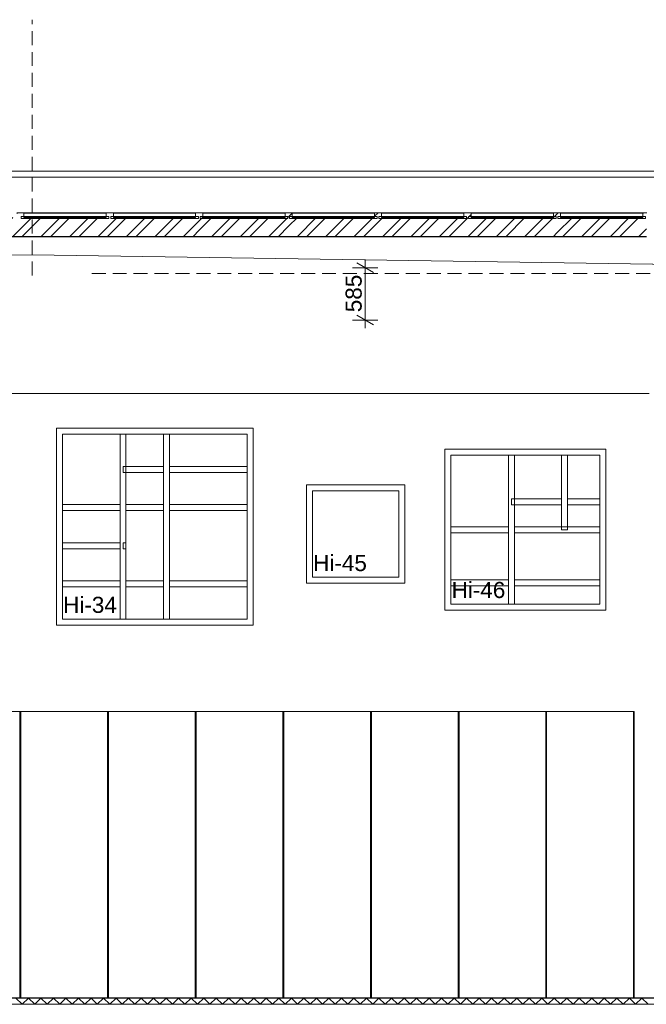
# Model space of a CAD drawing. Header units: millimetres. Extents: x 10 to 831, y -9 to 584.
# Tile 30 of 40: x 262 to 332, y 411 to 521. Entities that reach past the tile are written whole.
import ezdxf
from ezdxf.xclip import XClip

# ---------------------------------------------------------------- set-up
doc = ezdxf.new("R2010")
doc.units = ezdxf.units.MM
doc.header["$MEASUREMENT"] = 0
doc.header["$XCLIPFRAME"] = 0
doc.linetypes.add('B0701', pattern=[2.3412, 1.56, -0.7812])
for name, color, linetype in [('21 Buitenwanden', 7, 'Continuous'), ('22 NC Binnenwanden', 7, 'Continuous'), ('23 Vloeren Doorsnede-arcering', 7, 'Continuous'), ('23 Vloeren Laagscheidingslijnen', 7, 'Continuous'), ('27 Daken', 7, 'Continuous'), ('27 Daken Doorsnede-arcering', 7, 'Continuous'), ('43 Vloerafwerking', 7, 'Continuous'), ('45 Plafondafwerking', 7, 'Continuous'), ('Maatvoering 1_ 50_100', 7, 'Continuous')]:
    doc.layers.add(name, color=color, linetype=linetype)
doc.styles.add('GENERATED_STYLE_1', font='txt')
pattern_1 = [(45, (116.7845, 412.099), (-1.59099, 1.59099), []), (45, (116.2541, 412.6293), (-1.59099, 1.59099), [])]

# ---------------------------------------------------------------- blocks, each defined once
blk = doc.blocks.new('*X10')
at = {"layer": '23 Vloeren Doorsnede-arcering', "color": 7, "linetype": 'Continuous', "lineweight": 0}
for p, q in [((261.68, 412.1), (262.38, 411.4)), ((262.38, 411.4), (263.08, 412.1)), ((263.08, 412.1), (263.78, 411.4)), ((263.78, 411.4), (264.48, 412.1)), ((264.48, 412.1), (265.18, 411.4)), ((265.18, 411.4), (265.88, 412.1)), ((265.88, 412.1), (266.58, 411.4)), ((266.58, 411.4), (267.28, 412.1)), ((267.28, 412.1), (267.98, 411.4)), ((267.98, 411.4), (268.68, 412.1)), ((268.68, 412.1), (269.38, 411.4)), ((269.38, 411.4), (270.08, 412.1)), ((270.08, 412.1), (270.78, 411.4)), ((270.78, 411.4), (271.48, 412.1)), ((271.48, 412.1), (272.18, 411.4)), ((272.18, 411.4), (272.88, 412.1)), ((272.88, 412.1), (273.58, 411.4)), ((273.58, 411.4), (274.28, 412.1)), ((274.28, 412.1), (274.98, 411.4)), ((274.98, 411.4), (275.68, 412.1)), ((275.68, 412.1), (276.38, 411.4)), ((276.38, 411.4), (277.08, 412.1)), ((277.08, 412.1), (277.78, 411.4)), ((277.78, 411.4), (278.48, 412.1)), ((278.48, 412.1), (279.18, 411.4)), ((279.18, 411.4), (279.88, 412.1)), ((279.88, 412.1), (280.58, 411.4)), ((280.58, 411.4), (281.28, 412.1)), ((281.28, 412.1), (281.98, 411.4)), ((281.98, 411.4), (282.68, 412.1)), ((282.68, 412.1), (283.38, 411.4)), ((283.38, 411.4), (284.08, 412.1)), ((284.08, 412.1), (284.78, 411.4)), ((284.78, 411.4), (285.48, 412.1)), ((285.48, 412.1), (286.18, 411.4)), ((286.18, 411.4), (286.88, 412.1)), ((286.88, 412.1), (287.58, 411.4)), ((287.58, 411.4), (288.28, 412.1)), ((288.28, 412.1), (288.98, 411.4)), ((288.98, 411.4), (289.68, 412.1)), ((289.68, 412.1), (290.38, 411.4)), ((290.38, 411.4), (291.08, 412.1)), ((291.08, 412.1), (291.78, 411.4)), ((291.78, 411.4), (292.48, 412.1)), ((292.48, 412.1), (293.18, 411.4)), ((293.18, 411.4), (293.88, 412.1)), ((293.88, 412.1), (294.58, 411.4)), ((294.58, 411.4), (295.28, 412.1)), ((295.28, 412.1), (295.98, 411.4)), ((295.98, 411.4), (296.68, 412.1)), ((296.68, 412.1), (297.38, 411.4)), ((297.38, 411.4), (298.08, 412.1)), ((298.08, 412.1), (298.78, 411.4)), ((298.78, 411.4), (299.48, 412.1)), ((299.48, 412.1), (300.18, 411.4)), ((300.18, 411.4), (300.88, 412.1)), ((300.88, 412.1), (301.58, 411.4)), ((301.58, 411.4), (302.28, 412.1)), ((302.28, 412.1), (302.98, 411.4)), ((302.98, 411.4), (303.68, 412.1)), ((303.68, 412.1), (304.38, 411.4)), ((304.38, 411.4), (305.08, 412.1)), ((305.08, 412.1), (305.78, 411.4)), ((305.78, 411.4), (306.48, 412.1)), ((306.48, 412.1), (307.18, 411.4)), ((307.18, 411.4), (307.88, 412.1)), ((307.88, 412.1), (308.58, 411.4)), ((308.58, 411.4), (309.28, 412.1)), ((309.28, 412.1), (309.98, 411.4)), ((309.98, 411.4), (310.68, 412.1)), ((310.68, 412.1), (311.38, 411.4)), ((311.38, 411.4), (312.08, 412.1)), ((312.08, 412.1), (312.78, 411.4)), ((312.78, 411.4), (313.48, 412.1)), ((313.48, 412.1), (314.18, 411.4)), ((314.18, 411.4), (314.88, 412.1)), ((314.88, 412.1), (315.58, 411.4)), ((315.58, 411.4), (316.28, 412.1)), ((316.28, 412.1), (316.98, 411.4)), ((316.98, 411.4), (317.68, 412.1)), ((317.68, 412.1), (318.38, 411.4)), ((318.38, 411.4), (319.08, 412.1)), ((319.08, 412.1), (319.78, 411.4)), ((319.78, 411.4), (320.48, 412.1)), ((320.48, 412.1), (321.18, 411.4)), ((321.18, 411.4), (321.88, 412.1)), ((321.88, 412.1), (322.58, 411.4)), ((322.58, 411.4), (323.28, 412.1)), ((323.28, 412.1), (323.98, 411.4)), ((323.98, 411.4), (324.68, 412.1)), ((324.68, 412.1), (325.38, 411.4)), ((325.38, 411.4), (326.08, 412.1)), ((326.08, 412.1), (326.78, 411.4)), ((326.78, 411.4), (327.48, 412.1)), ((327.48, 412.1), (328.18, 411.4)), ((328.18, 411.4), (328.88, 412.1)), ((328.88, 412.1), (329.58, 411.4)), ((329.58, 411.4), (330.28, 412.1)), ((330.28, 412.1), (330.98, 411.4)), ((330.98, 411.4), (331.68, 412.1)), ((331.68, 412.1), (332.38, 411.4))]:
    blk.add_line(p, q, dxfattribs=at)
blk = doc.blocks.new('Drawing_2_2', base_point=(116.78, 412.1))
at = {"layer": '27 Daken Doorsnede-arcering', "linetype": 'Continuous', "lineweight": 0, "true_color": 0x000000}
h = blk.add_hatch(dxfattribs=at)
h.set_pattern_fill('515_Staal_0002', color=18, style=0, pattern_type=2)
h.set_pattern_definition(pattern_1)
h.paths.add_polyline_path([(261.78, 499.91), (261.78, 499.37), (262.58, 499.37), (262.58, 499.91)])
h = blk.add_hatch(dxfattribs=at)
h.set_pattern_fill('515_Staal_0002', color=18, style=0, pattern_type=2)
h.set_pattern_definition(pattern_1)
h.paths.add_polyline_path([(271.78, 499.91), (271.78, 499.37), (272.58, 499.37), (272.58, 499.91)])
h = blk.add_hatch(dxfattribs=at)
h.set_pattern_fill('515_Staal_0002', color=18, style=0, pattern_type=2)
h.set_pattern_definition(pattern_1)
h.paths.add_polyline_path([(281.78, 499.91), (281.78, 499.37), (282.58, 499.37), (282.58, 499.91)])
h = blk.add_hatch(dxfattribs=at)
h.set_pattern_fill('515_Staal_0002', color=18, style=0, pattern_type=2)
h.set_pattern_definition(pattern_1)
h.paths.add_polyline_path([(291.78, 499.91), (291.78, 499.37), (292.58, 499.37), (292.58, 499.91)])
h = blk.add_hatch(dxfattribs=at)
h.set_pattern_fill('515_Staal_0002', color=18, style=0, pattern_type=2)
h.set_pattern_definition(pattern_1)
h.paths.add_polyline_path([(301.78, 499.91), (301.78, 499.37), (302.58, 499.37), (302.58, 499.91)])
h = blk.add_hatch(dxfattribs=at)
h.set_pattern_fill('515_Staal_0002', color=18, style=0, pattern_type=2)
h.set_pattern_definition(pattern_1)
h.paths.add_polyline_path([(311.78, 499.91), (311.78, 499.37), (312.58, 499.37), (312.58, 499.91)])
h = blk.add_hatch(dxfattribs=at)
h.set_pattern_fill('515_Staal_0002', color=18, style=0, pattern_type=2)
h.set_pattern_definition(pattern_1)
h.paths.add_polyline_path([(321.78, 499.91), (321.78, 499.37), (322.58, 499.37), (322.58, 499.91)])
h = blk.add_hatch(dxfattribs=at)
h.set_pattern_fill('515_Staal_0002', color=18, style=0, pattern_type=2)
h.set_pattern_definition(pattern_1)
h.paths.add_polyline_path([(331.78, 499.91), (331.78, 499.37), (332.28, 499.37), (332.23, 499.91)])
h = blk.add_hatch(dxfattribs=at)
h.set_pattern_fill('515_Staal_0002', color=18, style=0, pattern_type=2)
h.set_pattern_definition(pattern_1)
h.paths.add_polyline_path([(252.18, 499.37), (252.18, 497.25), (262.18, 497.25), (262.18, 499.37)])
h = blk.add_hatch(dxfattribs=at)
h.set_pattern_fill('515_Staal_0002', color=18, style=0, pattern_type=2)
h.set_pattern_definition(pattern_1)
h.paths.add_polyline_path([(262.18, 499.37), (262.18, 497.25), (272.18, 497.25), (272.18, 499.37)])
h = blk.add_hatch(dxfattribs=at)
h.set_pattern_fill('515_Staal_0002', color=18, style=0, pattern_type=2)
h.set_pattern_definition(pattern_1)
h.paths.add_polyline_path([(272.18, 499.37), (272.18, 497.25), (282.18, 497.25), (282.18, 499.37)])
h = blk.add_hatch(dxfattribs=at)
h.set_pattern_fill('515_Staal_0002', color=18, style=0, pattern_type=2)
h.set_pattern_definition(pattern_1)
h.paths.add_polyline_path([(282.18, 499.37), (282.18, 497.25), (292.18, 497.25), (292.18, 499.37)])
h = blk.add_hatch(dxfattribs=at)
h.set_pattern_fill('515_Staal_0002', color=18, style=0, pattern_type=2)
h.set_pattern_definition(pattern_1)
h.paths.add_polyline_path([(292.18, 499.37), (292.18, 497.25), (302.18, 497.25), (302.18, 499.37)])
h = blk.add_hatch(dxfattribs=at)
h.set_pattern_fill('515_Staal_0002', color=18, style=0, pattern_type=2)
h.set_pattern_definition(pattern_1)
h.paths.add_polyline_path([(302.18, 499.37), (302.18, 497.25), (312.18, 497.25), (312.18, 499.37)])
h = blk.add_hatch(dxfattribs=at)
h.set_pattern_fill('515_Staal_0002', color=18, style=0, pattern_type=2)
h.set_pattern_definition(pattern_1)
h.paths.add_polyline_path([(312.18, 499.37), (312.18, 497.25), (322.18, 497.25), (322.18, 499.37)])
h = blk.add_hatch(dxfattribs=at)
h.set_pattern_fill('515_Staal_0002', color=18, style=0, pattern_type=2)
h.set_pattern_definition(pattern_1)
h.paths.add_polyline_path([(322.18, 499.37), (322.18, 497.25), (332.18, 497.25), (332.18, 499.37)])
at = {"layer": '21 Buitenwanden', "color": 94, "linetype": 'B0701', "lineweight": 0}
for p, q in [((263.48, 492.9), (263.48, 521.49)), ((270.16, 493.1), (414.79, 493.1))]:
    blk.add_line(p, q, dxfattribs=at)
at = {"layer": '21 Buitenwanden', "color": 94, "linetype": 'Continuous', "lineweight": 0, "flags": 128}
for points in [[(124.68, 493.1), (263.48, 495.18)], [(402.28, 493.1), (263.48, 495.18)]]:
    blk.add_lwpolyline(points, dxfattribs=at)
at = {"layer": '22 NC Binnenwanden', "color": 1, "linetype": 'Continuous', "lineweight": 0}
for p, q in [((266.21, 475.13), (266.21, 475.8)), ((266.21, 475.8), (288.21, 475.8)), ((288.21, 475.8), (288.21, 475.13)), ((266.21, 454.47), (266.21, 475.13)), ((266.88, 475.13), (266.88, 454.47)), ((287.54, 475.13), (266.88, 475.13)), ((273.32, 467.27), (273.32, 475.13)), ((273.99, 475.13), (273.99, 471.54)), ((278.17, 471.54), (278.17, 475.13)), ((278.84, 475.13), (278.84, 471.54)), ((287.54, 454.47), (287.54, 475.13)), ((288.21, 475.13), (288.21, 454.47)), ((309.65, 472.79), (309.65, 473.46)), ((309.65, 473.46), (327.65, 473.46)), ((327.65, 473.46), (327.65, 472.79)), ((309.65, 456.13), (309.65, 472.79)), ((310.32, 472.79), (310.32, 456.13)), ((326.98, 472.79), (310.32, 472.79)), ((316.77, 464.79), (316.77, 472.79)), ((317.44, 472.79), (317.44, 467.9)), ((322.7, 467.9), (322.7, 472.79)), ((323.37, 472.79), (323.37, 467.9)), ((326.98, 456.13), (326.98, 472.79)), ((327.65, 472.79), (327.65, 456.13)), ((273.66, 470.87), (273.66, 471.54)), ((273.66, 471.54), (273.99, 471.54)), ((273.99, 471.54), (273.99, 470.87)), ((273.99, 471.54), (278.17, 471.54)), ((278.17, 470.87), (278.17, 471.54)), ((278.84, 471.54), (278.84, 470.87)), ((278.84, 471.54), (287.54, 471.54)), ((273.99, 470.87), (273.66, 470.87)), ((273.99, 470.87), (273.99, 467.27)), ((278.17, 470.87), (273.99, 470.87)), ((278.17, 467.27), (278.17, 470.87)), ((278.84, 470.87), (278.84, 467.27)), ((287.54, 470.87), (278.84, 470.87)), ((294.17, 468.8), (294.17, 469.47)), ((294.17, 469.47), (305.17, 469.47)), ((305.17, 469.47), (305.17, 468.8)), ((294.17, 459.14), (294.17, 468.8)), ((294.84, 468.8), (294.84, 459.14)), ((304.5, 468.8), (294.84, 468.8)), ((304.5, 459.14), (304.5, 468.8)), ((305.17, 468.8), (305.17, 459.14)), ((317.1, 467.23), (317.1, 467.9)), ((317.1, 467.9), (317.44, 467.9)), ((317.44, 467.9), (317.44, 467.23)), ((317.44, 467.9), (322.7, 467.9)), ((322.7, 467.23), (322.7, 467.9)), ((323.37, 467.9), (323.37, 467.23)), ((323.37, 467.9), (326.98, 467.9)), ((266.88, 467.27), (273.32, 467.27)), ((273.32, 466.6), (273.32, 467.27)), ((273.99, 467.27), (273.99, 466.6)), ((273.99, 467.27), (278.17, 467.27)), ((278.17, 466.6), (278.17, 467.27)), ((278.84, 467.27), (278.84, 466.6)), ((278.84, 467.27), (287.54, 467.27)), ((317.44, 467.23), (317.1, 467.23)), ((317.44, 467.23), (317.44, 464.79)), ((322.7, 467.23), (317.44, 467.23)), ((322.7, 464.79), (322.7, 467.23)), ((323.37, 467.23), (323.37, 464.79)), ((326.98, 467.23), (323.37, 467.23)), ((273.32, 466.6), (266.88, 466.6)), ((273.32, 463), (273.32, 466.6)), ((273.99, 466.6), (273.99, 458.74)), ((278.17, 466.6), (273.99, 466.6)), ((278.17, 458.74), (278.17, 466.6)), ((278.84, 466.6), (278.84, 458.74)), ((287.54, 466.6), (278.84, 466.6)), ((310.32, 464.79), (316.77, 464.79)), ((316.77, 464.12), (316.77, 464.79)), ((317.44, 464.79), (317.44, 464.12)), ((317.44, 464.79), (322.7, 464.79)), ((322.7, 464.46), (322.7, 464.79)), ((322.7, 464.79), (323.03, 464.79)), ((323.03, 464.79), (323.37, 464.79)), ((323.37, 464.79), (323.37, 464.46)), ((323.37, 464.79), (326.98, 464.79)), ((316.77, 464.12), (310.32, 464.12)), ((316.77, 458.87), (316.77, 464.12)), ((317.44, 464.12), (317.44, 458.87)), ((323.03, 464.12), (317.44, 464.12)), ((323.37, 464.46), (322.7, 464.46)), ((326.98, 464.12), (323.03, 464.12)), ((266.88, 463), (273.32, 463)), ((273.32, 462.33), (273.32, 463)), ((273.66, 463), (273.99, 463)), ((273.66, 462.33), (273.66, 463)), ((273.32, 462.33), (266.88, 462.33)), ((273.32, 458.74), (273.32, 462.33)), ((273.99, 462.33), (273.66, 462.33)), ((294.17, 458.47), (294.17, 459.14)), ((294.84, 459.14), (304.5, 459.14)), ((305.17, 459.14), (305.17, 458.47)), ((266.88, 458.74), (273.32, 458.74)), ((273.32, 458.07), (266.88, 458.07)), ((273.32, 458.07), (273.32, 458.74)), ((273.32, 454.47), (273.32, 458.07)), ((273.99, 458.74), (273.99, 458.07)), ((273.99, 458.74), (278.17, 458.74)), ((273.99, 458.07), (273.99, 454.47)), ((278.17, 458.07), (273.99, 458.07)), ((278.17, 458.07), (278.17, 458.74)), ((278.17, 454.47), (278.17, 458.07)), ((278.84, 458.74), (278.84, 458.07)), ((278.84, 458.74), (287.54, 458.74)), ((278.84, 458.07), (278.84, 454.47)), ((287.54, 458.07), (278.84, 458.07)), ((305.17, 458.47), (294.17, 458.47)), ((310.32, 458.87), (316.77, 458.87)), ((316.77, 458.2), (310.32, 458.2)), ((316.77, 458.2), (316.77, 458.87)), ((316.77, 456.13), (316.77, 458.2)), ((317.44, 458.87), (317.44, 458.2)), ((317.44, 458.87), (323.03, 458.87)), ((317.44, 458.2), (317.44, 456.13)), ((323.03, 458.2), (317.44, 458.2)), ((323.03, 458.87), (326.98, 458.87)), ((326.98, 458.2), (323.03, 458.2)), ((309.65, 455.46), (309.65, 456.13)), ((310.32, 456.13), (326.98, 456.13)), ((327.65, 456.13), (327.65, 455.46)), ((327.65, 455.46), (309.65, 455.46)), ((266.21, 453.8), (266.21, 454.47)), ((288.21, 453.8), (266.21, 453.8)), ((266.88, 454.47), (287.54, 454.47)), ((288.21, 454.47), (288.21, 453.8)), ((262.13, 412.12), (262.13, 444.12)), ((262.23, 412.12), (262.23, 444.12)), ((271.93, 412.12), (271.93, 444.12)), ((272.03, 412.12), (272.03, 444.12)), ((281.73, 412.12), (281.73, 444.12)), ((281.83, 412.12), (281.83, 444.12)), ((291.53, 412.12), (291.53, 444.12)), ((291.63, 412.12), (291.63, 444.12)), ((301.33, 412.12), (301.33, 444.12)), ((301.43, 412.12), (301.43, 444.12)), ((311.13, 412.12), (311.13, 444.12)), ((311.23, 412.12), (311.23, 444.12)), ((320.93, 412.12), (320.93, 444.12)), ((321.03, 412.12), (321.03, 444.12)), ((330.73, 412.12), (330.73, 444.12)), ((321.03, 435.77), (320.93, 435.77)), ((321.03, 435.35), (320.93, 435.35)), ((330.83, 435.77), (330.73, 435.77)), ((320.93, 424.84), (321.03, 424.71)), ((320.93, 422.61), (321.03, 422.74))]:
    blk.add_line(p, q, dxfattribs=at)
at = {"layer": '22 NC Binnenwanden', "color": 2, "linetype": 'Continuous', "lineweight": 0}
for p, q in [((330.83, 444.12), (252.43, 444.12)), ((330.83, 412.12), (330.83, 444.12))]:
    blk.add_line(p, q, dxfattribs=at)
at = {"layer": '23 Vloeren Laagscheidingslijnen', "color": 2, "linetype": 'Continuous', "lineweight": 0}
blk.add_line((370.13, 412.1), (203.28, 412.1), dxfattribs=at)
at = {"layer": '23 Vloeren Laagscheidingslijnen', "color": 2, "linetype": 'Continuous', "lineweight": 0, "flags": 128}
blk.add_lwpolyline([(404.78, 411.4), (199.28, 411.4), (199.16, 411.4), (198.41, 411.4), (198.28, 411.4), (116.78, 411.4)], dxfattribs=at)
at = {"layer": '27 Daken', "color": 1, "linetype": 'Continuous', "lineweight": 0}
for p, q in [((337.36, 504.55), (245.33, 504.55)), ((337.36, 503.88), (245.33, 503.88)), ((262.58, 499.91), (261.78, 499.91)), ((262.58, 499.91), (262.58, 499.37)), ((271.78, 499.88), (262.58, 499.88)), ((271.78, 499.86), (262.58, 499.86)), ((262.58, 499.84), (271.78, 499.84)), ((271.78, 499.91), (271.78, 499.37)), ((272.58, 499.91), (271.78, 499.91)), ((272.58, 499.91), (272.58, 499.37)), ((281.78, 499.88), (272.58, 499.88)), ((281.78, 499.86), (272.58, 499.86)), ((272.58, 499.84), (281.78, 499.84)), ((281.78, 499.91), (281.78, 499.37)), ((282.58, 499.91), (281.78, 499.91)), ((282.58, 499.91), (282.58, 499.37)), ((291.78, 499.88), (282.58, 499.88)), ((291.78, 499.86), (282.58, 499.86)), ((282.58, 499.84), (291.78, 499.84)), ((291.78, 499.91), (291.78, 499.37)), ((292.58, 499.91), (291.78, 499.91)), ((292.58, 499.91), (292.58, 499.37)), ((301.78, 499.88), (292.58, 499.88)), ((301.78, 499.86), (292.58, 499.86)), ((292.58, 499.84), (301.78, 499.84)), ((301.78, 499.91), (301.78, 499.37)), ((302.58, 499.91), (301.78, 499.91)), ((302.58, 499.91), (302.58, 499.37)), ((311.78, 499.88), (302.58, 499.88)), ((311.78, 499.86), (302.58, 499.86)), ((302.58, 499.84), (311.78, 499.84)), ((311.78, 499.91), (311.78, 499.37)), ((312.58, 499.91), (311.78, 499.91)), ((312.58, 499.91), (312.58, 499.37)), ((321.78, 499.88), (312.58, 499.88)), ((321.78, 499.86), (312.58, 499.86)), ((312.58, 499.84), (321.78, 499.84)), ((321.78, 499.91), (321.78, 499.37)), ((322.58, 499.91), (321.78, 499.91)), ((322.58, 499.91), (322.58, 499.37)), ((331.78, 499.88), (322.58, 499.88)), ((331.78, 499.86), (322.58, 499.86)), ((322.58, 499.84), (331.78, 499.84)), ((331.78, 499.91), (331.78, 499.37)), ((332.23, 499.91), (331.78, 499.91)), ((262.28, 499.48), (262.28, 499.27)), ((272.08, 499.48), (262.28, 499.48)), ((272.08, 499.27), (262.28, 499.27)), ((271.78, 499.37), (262.58, 499.37)), ((272.08, 499.48), (272.08, 499.27)), ((272.28, 499.48), (272.28, 499.27)), ((282.08, 499.48), (272.28, 499.48)), ((282.08, 499.27), (272.28, 499.27)), ((281.78, 499.37), (272.58, 499.37)), ((282.08, 499.48), (282.08, 499.27)), ((282.28, 499.48), (282.28, 499.27)), ((292.08, 499.48), (282.28, 499.48)), ((292.08, 499.27), (282.28, 499.27)), ((291.78, 499.37), (282.58, 499.37)), ((292.08, 499.48), (292.08, 499.27)), ((292.28, 499.48), (292.28, 499.27)), ((302.08, 499.48), (292.28, 499.48)), ((302.08, 499.27), (292.28, 499.27)), ((301.78, 499.37), (292.58, 499.37)), ((302.08, 499.48), (302.08, 499.27)), ((302.28, 499.48), (302.28, 499.27)), ((312.08, 499.48), (302.28, 499.48)), ((312.08, 499.27), (302.28, 499.27)), ((311.78, 499.37), (302.58, 499.37)), ((312.08, 499.48), (312.08, 499.27)), ((312.28, 499.48), (312.28, 499.27)), ((322.08, 499.48), (312.28, 499.48)), ((322.08, 499.27), (312.28, 499.27)), ((321.78, 499.37), (312.58, 499.37)), ((322.08, 499.48), (322.08, 499.27)), ((322.28, 499.48), (322.28, 499.27)), ((332.08, 499.48), (322.28, 499.48)), ((332.08, 499.27), (322.28, 499.27)), ((331.78, 499.37), (322.58, 499.37)), ((332.08, 499.48), (332.08, 499.27)), ((262.18, 497.25), (252.18, 497.25)), ((252.18, 497.22), (262.18, 497.22)), ((272.18, 497.25), (262.18, 497.25)), ((262.18, 497.22), (272.18, 497.22)), ((282.18, 497.25), (272.18, 497.25)), ((272.18, 497.22), (282.18, 497.22)), ((292.18, 497.25), (282.18, 497.25)), ((282.18, 497.22), (292.18, 497.22)), ((302.18, 497.25), (292.18, 497.25)), ((292.18, 497.22), (302.18, 497.22)), ((312.18, 497.25), (302.18, 497.25)), ((302.18, 497.22), (312.18, 497.22)), ((322.18, 497.25), (312.18, 497.25)), ((312.18, 497.22), (322.18, 497.22)), ((332.18, 497.25), (322.18, 497.25)), ((322.18, 497.22), (332.18, 497.22))]:
    blk.add_line(p, q, dxfattribs=at)
at = {"layer": '43 Vloerafwerking', "color": 2, "linetype": 'Continuous', "lineweight": 0}
blk.add_line((370.13, 412.12), (203.28, 412.12), dxfattribs=at)
at = {"layer": '45 Plafondafwerking', "color": 2, "linetype": 'Continuous', "lineweight": 0}
blk.add_line((332.48, 479.7), (250.31, 479.7), dxfattribs=at)
at = {"layer": 'Maatvoering 1_ 50_100', "color": 1, "linetype": 'Continuous', "lineweight": 0}
for p, q in [((300.73, 493.75), (300.73, 494.67)), ((302.14, 493.75), (299.33, 493.75)), ((301.67, 493.21), (299.8, 494.29)), ((300.73, 487.9), (300.73, 493.75)), ((302.14, 487.9), (299.33, 487.9)), ((299.8, 488.44), (301.67, 487.36)), ((300.73, 486.98), (300.73, 487.9))]:
    blk.add_line(p, q, dxfattribs=at)
at = {"layer": '21 Buitenwanden', "color": 4, "linetype": 'Continuous', "lineweight": 0}
blk.add_blockref('*X10', (0, 0), dxfattribs=at)
at = {"layer": 'Maatvoering 1_ 50_100', "color": 2, "linetype": 'Continuous', "lineweight": 0, "insert": (300.37, 488.78), "char_height": 1.8, "width": 4.0978, "attachment_point": 7, "rotation": 90, "style": 'GENERATED_STYLE_1'}
blk.add_mtext('\\A1;{\\pql;\\fArial|b0|i0|c0|p38;585}', dxfattribs=at)
at = {"layer": 'Maatvoering 1_ 50_100', "color": 2, "linetype": 'Continuous', "lineweight": 0, "char_height": 1.8, "attachment_point": 7, "style": 'GENERATED_STYLE_1'}
for s, insert in [('\\A1;{\\pql;\\fArial|b0|i0|c0|p38;Hi-45}', (294.92, 459.81)), ('\\A1;{\\pql;\\fArial|b0|i0|c0|p38;Hi-46}', (310.4, 456.8)), ('\\A1;{\\pql;\\fArial|b0|i0|c0|p38;Hi-34}', (266.96, 455.14))]:
    blk.add_mtext(s, dxfattribs=dict(at, insert=insert))

msp = doc.modelspace()

# ---------------------------------------------------------------- block references
at = {"color": 4, "linetype": 'Continuous', "lineweight": 0}
ref = msp.add_blockref('Drawing_2_2', (116.78, 412.1), dxfattribs=at)
XClip(ref).set_block_clipping_path([(55.999895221, 361.9520739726), (597.9382441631, 528.613735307)])

doc.saveas('drawing.dxf')
